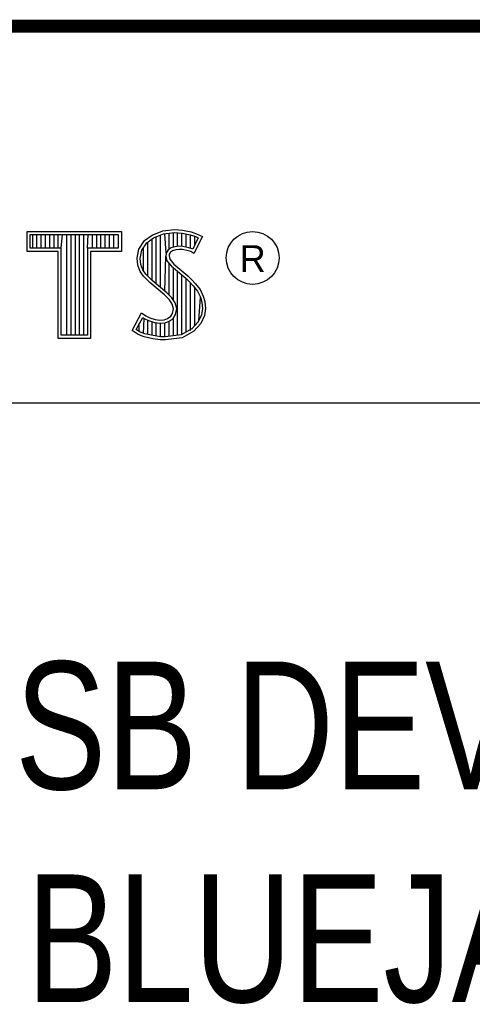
# Model space of a CAD drawing. Header units: inches. Extents: x 0 to 22, y 0 to 17.
# Tile 12 of 21: x 18.452 to 19.161, y 1.428 to 2.97. Entities that reach past the tile are written whole.
import ezdxf

# ---------------------------------------------------------------- set-up
doc = ezdxf.new("R2010")
doc.units = ezdxf.units.IN
doc.header["$LTSCALE"] = 1.21
doc.header["$MEASUREMENT"] = 0
doc.layers.get('0').update_dxf_attribs({"linetype": 'CONTINUOUS'})
doc.styles.get("Standard").update_dxf_attribs({"font": 'txt', "width": 0.8})

msp = doc.modelspace()

# ---------------------------------------------------------------- linework, layer by layer
at = {"color": 2, "linetype": 'CONTINUOUS'}
for p, q in [((16.3737, 2.9596), (21.5037, 2.9596)), ((16.375, 2.96), (21.5, 2.96)), ((18.4641, 2.6383), (18.6117, 2.6383)), ((18.4641, 2.607), (18.4641, 2.6383)), ((18.6117, 2.6383), (18.6117, 2.607)), ((18.6599, 2.6327), (18.6766, 2.6393)), ((18.6766, 2.6393), (18.695, 2.6413)), ((18.695, 2.6413), (18.7074, 2.6405)), ((18.7074, 2.6405), (18.7209, 2.6376)), ((18.7209, 2.6376), (18.7293, 2.6347)), ((18.469, 2.6334), (18.6068, 2.6334)), ((18.469, 2.6119), (18.469, 2.6334)), ((18.4729, 2.6119), (18.4729, 2.6334)), ((18.4795, 2.6119), (18.4795, 2.6334)), ((18.4862, 2.6119), (18.4862, 2.6334)), ((18.4929, 2.6119), (18.4929, 2.6334)), ((18.4996, 2.6119), (18.4996, 2.6334)), ((18.5062, 2.6119), (18.5062, 2.6334)), ((18.5129, 2.6119), (18.5129, 2.6334)), ((18.5174, 2.6119), (18.5196, 2.6334)), ((18.5263, 2.4756), (18.5263, 2.6334)), ((18.5329, 2.4756), (18.5329, 2.6334)), ((18.5396, 2.4756), (18.5396, 2.6334)), ((18.5463, 2.4756), (18.5463, 2.6334)), ((18.553, 2.4756), (18.553, 2.6334)), ((18.5584, 2.6119), (18.5596, 2.6334)), ((18.5663, 2.6119), (18.5663, 2.6334)), ((18.573, 2.6119), (18.573, 2.6334)), ((18.5797, 2.6119), (18.5797, 2.6334)), ((18.5863, 2.6119), (18.5863, 2.6334)), ((18.593, 2.6119), (18.593, 2.6334)), ((18.5997, 2.6119), (18.5997, 2.6334)), ((18.6068, 2.6334), (18.6068, 2.6119)), ((18.6391, 2.6108), (18.648, 2.624)), ((18.648, 2.624), (18.6599, 2.6327)), ((18.6516, 2.6206), (18.6622, 2.6284)), ((18.6598, 2.5616), (18.6598, 2.6266)), ((18.6622, 2.6284), (18.6777, 2.6346)), ((18.6664, 2.556), (18.6664, 2.6301)), ((18.6731, 2.5504), (18.6731, 2.6327)), ((18.6777, 2.6346), (18.6951, 2.6365)), ((18.6819, 2.6044), (18.6798, 2.6348)), ((18.6865, 2.6103), (18.6865, 2.6355)), ((18.6932, 2.6137), (18.6932, 2.6362)), ((18.6951, 2.6365), (18.7067, 2.6356)), ((18.6998, 2.6149), (18.6998, 2.6361)), ((18.7065, 2.6148), (18.7065, 2.6357)), ((18.7067, 2.6356), (18.7196, 2.6329)), ((18.7132, 2.6137), (18.7132, 2.6343)), ((18.7196, 2.6329), (18.7275, 2.6302)), ((18.7199, 2.6121), (18.7199, 2.6328)), ((18.7319, 2.6281), (18.7233, 2.6108)), ((18.7385, 2.6304), (18.7252, 2.6039)), ((18.7265, 2.6173), (18.7265, 2.6305)), ((18.7275, 2.6302), (18.7319, 2.6281)), ((18.7293, 2.6347), (18.7385, 2.6304)), ((18.5125, 2.607), (18.4641, 2.607)), ((18.5174, 2.6119), (18.469, 2.6119)), ((18.5125, 2.4708), (18.5125, 2.607)), ((18.5174, 2.4756), (18.5174, 2.6119)), ((18.6068, 2.6119), (18.5584, 2.6119)), ((18.5584, 2.6119), (18.5584, 2.4756)), ((18.6117, 2.607), (18.5633, 2.607)), ((18.5633, 2.607), (18.5633, 2.4708)), ((18.6362, 2.5964), (18.6391, 2.6108)), ((18.6411, 2.5962), (18.6437, 2.6089)), ((18.6437, 2.6089), (18.6516, 2.6206)), ((18.6464, 2.5754), (18.6464, 2.613)), ((18.6531, 2.5683), (18.6531, 2.6217)), ((18.6851, 2.6093), (18.6819, 2.6044)), ((18.6897, 2.6126), (18.6851, 2.6093)), ((18.6918, 2.6082), (18.6887, 2.6059)), ((18.6958, 2.6144), (18.6897, 2.6126)), ((18.6967, 2.6097), (18.6918, 2.6082)), ((18.7018, 2.6151), (18.6958, 2.6144)), ((18.7019, 2.6102), (18.6967, 2.6097)), ((18.708, 2.6148), (18.7018, 2.6151)), ((18.7074, 2.6099), (18.7019, 2.6102)), ((18.716, 2.6082), (18.7074, 2.6099)), ((18.7172, 2.6129), (18.708, 2.6148)), ((18.7206, 2.6068), (18.716, 2.6082)), ((18.7227, 2.6112), (18.7172, 2.6129)), ((18.7252, 2.6039), (18.7206, 2.6068)), ((18.7233, 2.6108), (18.7227, 2.6112)), ((18.6374, 2.5855), (18.6362, 2.5964)), ((18.6421, 2.5866), (18.6411, 2.5962)), ((18.6798, 2.5449), (18.6815, 2.5996)), ((18.6819, 2.6044), (18.6815, 2.5996)), ((18.6815, 2.5996), (18.683, 2.5925)), ((18.683, 2.5925), (18.6901, 2.5838)), ((18.6866, 2.6027), (18.6864, 2.5999)), ((18.6864, 2.5999), (18.6875, 2.5947)), ((18.6887, 2.6059), (18.6866, 2.6027)), ((18.6875, 2.5947), (18.6936, 2.5872)), ((18.6411, 2.5757), (18.6374, 2.5855)), ((18.6463, 2.5682), (18.6411, 2.5757)), ((18.6455, 2.578), (18.6421, 2.5866)), ((18.6501, 2.5713), (18.6455, 2.578)), ((18.6865, 2.5387), (18.6865, 2.5882)), ((18.6901, 2.5838), (18.7125, 2.5652)), ((18.6932, 2.5305), (18.6932, 2.5812)), ((18.6936, 2.5872), (18.7157, 2.5688)), ((18.6998, 2.4757), (18.6998, 2.5757)), ((18.6506, 2.5639), (18.6463, 2.5682)), ((18.6541, 2.5673), (18.6501, 2.5713)), ((18.6564, 2.5581), (18.6506, 2.5639)), ((18.6597, 2.5617), (18.6541, 2.5673)), ((18.6827, 2.5424), (18.6597, 2.5617)), ((18.7065, 2.4766), (18.7065, 2.5701)), ((18.7125, 2.5652), (18.7183, 2.5593)), ((18.7132, 2.4809), (18.7132, 2.5645)), ((18.7157, 2.5688), (18.7218, 2.5627)), ((18.7218, 2.5627), (18.7278, 2.5564)), ((18.6794, 2.5388), (18.6564, 2.5581)), ((18.7183, 2.5593), (18.7242, 2.5532)), ((18.7199, 2.4834), (18.7199, 2.5577)), ((18.7242, 2.5532), (18.7306, 2.5449)), ((18.7265, 2.4907), (18.7265, 2.5501)), ((18.7278, 2.5564), (18.7348, 2.5475)), ((18.7306, 2.5449), (18.7354, 2.5353)), ((18.7348, 2.5475), (18.7399, 2.5371)), ((18.6869, 2.5313), (18.6794, 2.5388)), ((18.6908, 2.5344), (18.6827, 2.5424)), ((18.6913, 2.5244), (18.6869, 2.5313)), ((18.6957, 2.5264), (18.6908, 2.5344)), ((18.7332, 2.4981), (18.7354, 2.5353)), ((18.7354, 2.5353), (18.7377, 2.5278)), ((18.7399, 2.5371), (18.7425, 2.5287)), ((18.6933, 2.5172), (18.6913, 2.5244)), ((18.6918, 2.51), (18.6933, 2.5172)), ((18.6983, 2.5174), (18.6957, 2.5264)), ((18.6964, 2.5082), (18.6983, 2.5174)), ((18.7385, 2.5177), (18.737, 2.5079)), ((18.7377, 2.5278), (18.7385, 2.5177)), ((18.7434, 2.5175), (18.7417, 2.5066)), ((18.7425, 2.5287), (18.7434, 2.5175)), ((18.6285, 2.4832), (18.6434, 2.5109)), ((18.6348, 2.4848), (18.6451, 2.5037)), ((18.6434, 2.5109), (18.6498, 2.5063)), ((18.6451, 2.5037), (18.6472, 2.5021)), ((18.6464, 2.4783), (18.6472, 2.5021)), ((18.6472, 2.5021), (18.6542, 2.4986)), ((18.6498, 2.5063), (18.6561, 2.5031)), ((18.6531, 2.4769), (18.6531, 2.499)), ((18.6542, 2.4986), (18.6634, 2.4955)), ((18.6561, 2.5031), (18.6645, 2.5002)), ((18.6645, 2.5002), (18.672, 2.4994)), ((18.672, 2.4994), (18.6789, 2.4999)), ((18.6789, 2.4999), (18.6841, 2.502)), ((18.6841, 2.502), (18.689, 2.5054)), ((18.6864, 2.4976), (18.6926, 2.502)), ((18.689, 2.5054), (18.6918, 2.51)), ((18.6926, 2.502), (18.6964, 2.5082)), ((18.6932, 2.4748), (18.6932, 2.5024)), ((18.737, 2.5079), (18.7321, 2.4969)), ((18.7417, 2.5066), (18.7362, 2.4942)), ((18.638, 2.4769), (18.6285, 2.4832)), ((18.6402, 2.4812), (18.6348, 2.4848)), ((18.6397, 2.4814), (18.6397, 2.4939)), ((18.6598, 2.4753), (18.6598, 2.4967)), ((18.6634, 2.4955), (18.6719, 2.4945)), ((18.6664, 2.4743), (18.6664, 2.4951)), ((18.6719, 2.4945), (18.68, 2.4952)), ((18.6731, 2.4733), (18.6731, 2.4943)), ((18.6798, 2.4731), (18.6798, 2.4951)), ((18.68, 2.4952), (18.6864, 2.4976)), ((18.6865, 2.4739), (18.6865, 2.4977)), ((18.7222, 2.4859), (18.7053, 2.4764)), ((18.7321, 2.4969), (18.7222, 2.4859)), ((18.7362, 2.4942), (18.7252, 2.4821)), ((18.5633, 2.4708), (18.5125, 2.4708)), ((18.5584, 2.4756), (18.5174, 2.4756)), ((18.6472, 2.4732), (18.638, 2.4769)), ((18.6486, 2.4778), (18.6402, 2.4812)), ((18.6607, 2.4703), (18.6472, 2.4732)), ((18.6616, 2.4751), (18.6486, 2.4778)), ((18.6722, 2.4686), (18.6607, 2.4703)), ((18.6727, 2.4734), (18.6616, 2.4751)), ((18.6806, 2.4683), (18.6722, 2.4686)), ((18.6804, 2.4731), (18.6727, 2.4734)), ((18.7053, 2.4764), (18.6804, 2.4731)), ((18.7068, 2.4717), (18.6806, 2.4683)), ((18.7252, 2.4821), (18.7068, 2.4717)), ((16.7288, 2.37), (21.5, 2.37))]:
    msp.add_line(p, q, dxfattribs=at)
at = {"color": 7, "linetype": 'CONTINUOUS', "const_width": 0.02}
msp.add_lwpolyline([(13.6, 2.9595), (21.5, 2.96)], dxfattribs=at)
at = {"color": 2, "linetype": 'CONTINUOUS'}
msp.add_circle((18.8172, 2.5968), 0.0414, dxfattribs=at)

# ---------------------------------------------------------------- texts
msp.add_text('R', height=0.0418, dxfattribs=at).set_placement((18.7972, 2.5749))
at = {"color": 7, "linetype": 'CONTINUOUS', "insert": (18.9387, 1.9646), "char_height": 0.2, "width": 1.6, "attachment_point": 2}
msp.add_mtext('USB DEVICE\\PBLUEJAY', dxfattribs=at)

doc.saveas('drawing.dxf')
